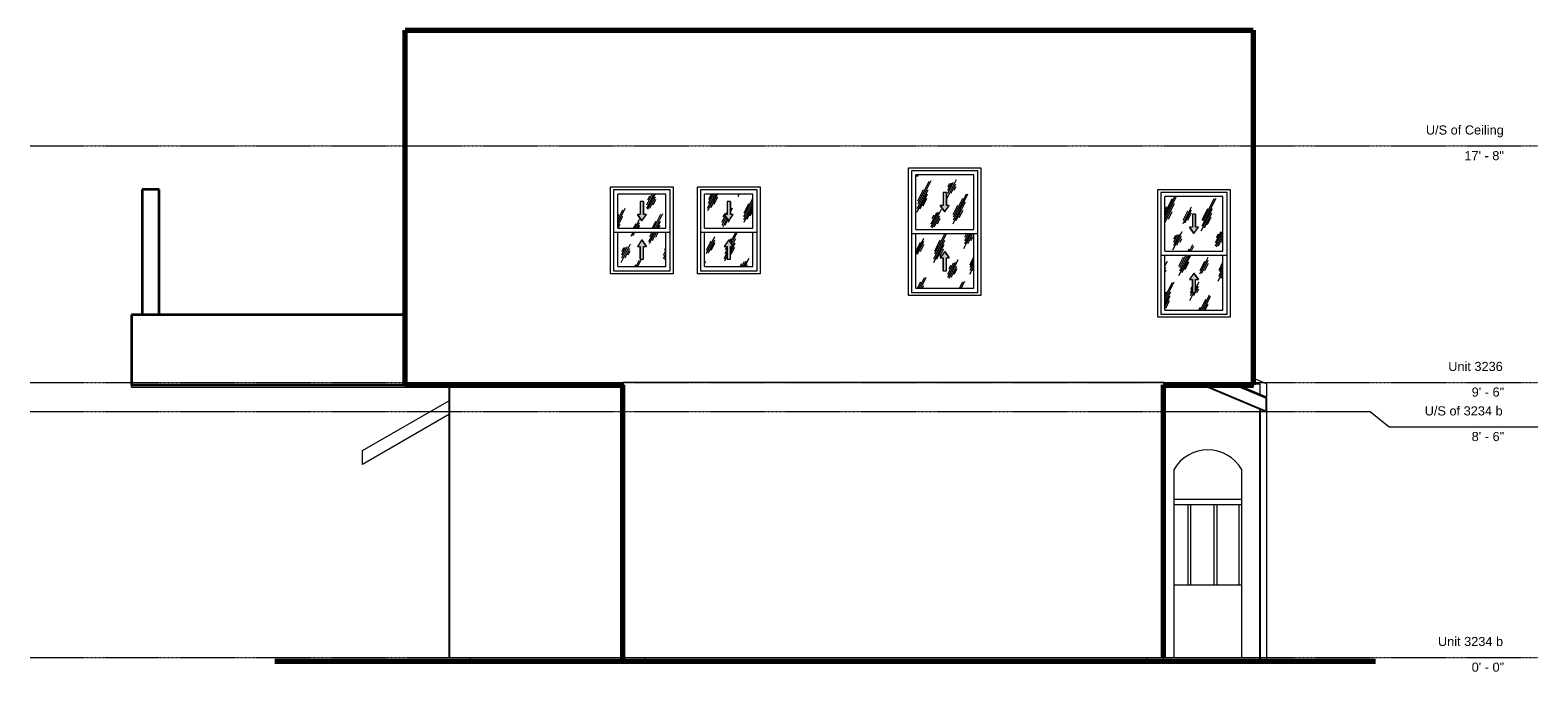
# Model space of a CAD drawing. Header units: inches. Extents: x -312 to 313, y -6 to 260.
import ezdxf

# ---------------------------------------------------------------- set-up
doc = ezdxf.new("R2010")
doc.units = ezdxf.units.IN
doc.header["$MEASUREMENT"] = 0
doc.linetypes.add('Center 1_4_', pattern=[0.53125, 0.25, -0.09375, 0.09375, -0.09375])
for name, color, linetype, lineweight in [('A-COLS', 52, 'Continuous', 9), ('A-DETL', 90, 'Continuous', 9), ('A-DETL-GENF', 92, 'Continuous', 9), ('A-FLOR', 192, 'Continuous', 9), ('A-FLOR-HRAL', 11, 'Continuous', 9), ('A-FLOR-LEVL', 51, 'Continuous', 9), ('A-GLAZ', 151, 'Continuous', 9), ('A-ROOF', 132, 'Continuous', 9), ('A-WALL', 90, 'Continuous', 9)]:
    doc.layers.add(name, color=color, linetype=linetype, lineweight=lineweight)
doc.styles.add('Arial', font='arial.ttf', dxfattribs={"height": 3.779528})
pattern_1 = [(63.435, (-253.481, 0), (-6.9551, 20.8652), [8.64, -5.184, 8.64, -5.184, -10.99]), (63.435, (-253.481, 0), (-6.9551, 20.8652), [-27.648, 0.127, -10.863]), (63.435, (-253.481, 0), (-6.9551, 20.8652), [0.127, -27.521, 3.456, -7.534]), (63.435, (-253.913, 0.432), (-6.9551, 20.8652), [6.912, -8.64, 5.184, -5.184, -12.718]), (63.435, (-253.913, 0.432), (-6.9551, 20.8652), [-25.92, 0.127, -12.591]), (63.435, (-253.913, 0.432), (-6.9551, 20.8652), [0.127, -25.793, 6.048, -6.67]), (63.435, (-253.913, 1.728), (-6.9551, 20.8652), [5.184, -10.368, 3.456, -5.184, -14.446]), (63.435, (-253.913, 1.728), (-6.9551, 20.8652), [-24.192, 0.127, -14.319]), (63.435, (-253.913, 1.728), (-6.9551, 20.8652), [0.127, -24.065, 7.776, -6.67]), (63.435, (-252.617, 0.432), (-6.9551, 20.8652), [5.184, -10.368, 4.32, -18.766]), (63.435, (-251.321, 1.728), (-6.9551, 20.8652), [2.592, -12.96, 1.728, -21.358]), (63.435, (-253.481, 3.888), (-6.9551, 20.8652), [1.728, -12.96, 1.728, -6.912, -15.31]), (63.435, (-253.481, 3.888), (-6.9551, 20.8652), [-23.328, 0.127, -15.183]), (63.435, (-253.481, 3.888), (-6.9551, 20.8652), [0.127, -23.201, 4.32, -10.99]), (63.435, (-245.705, 2.592), (-6.9551, 20.8652), [8.64, -12.96, 10.368, -6.843]), (63.435, (-245.705, 1.296), (-6.9551, 20.8652), [12.096, -8.64, 12.96, -5.115]), (63.435, (-244.841, 1.728), (-6.9551, 20.8652), [13.824, -6.912, 10.368, -7.534]), (63.435, (-243.545, 3.024), (-6.9551, 20.8652), [8.64, -12.096, 6.912, -10.99]), (63.435, (-244.841, 5.616), (-6.9551, 20.8652), [4.32, -17.28, 5.184, -11.854]), (63.435, (-242.249, 4.32), (-6.9551, 20.8652), [3.456, -17.28, 3.456, -14.446])]

# ---------------------------------------------------------------- blocks, each defined once
blk = doc.blocks.new('Planitar-Double-Hung-Single - 2_6_ x 4_5_-4192031-Left Elevation')
at = {"layer": 'A-DETL-GENF'}
h = blk.add_hatch(dxfattribs=at)
h.set_pattern_fill('FP_1', color=256, style=0, pattern_type=2)
h.set_pattern_definition(pattern_1)
h.paths.add_polyline_path([(169.36, 168.38), (182.02, 168.38), (182.02, 191), (158.02, 191), (158.02, 168.38), (168.19, 168.38)], flags=0)
h.paths.add_polyline_path([(170.02, 175.69), (168.16, 178.35), (169.36, 178.35), (169.36, 183.69), (170.69, 183.69), (170.69, 178.35), (171.89, 178.35), (170.69, 176.64)], flags=0)
for points in [[(170.02, 175.69), (171.89, 178.35), (170.69, 178.35), (170.69, 183.69), (169.36, 183.69), (169.36, 178.35), (168.16, 178.35)], [(169.36, 151.31), (170.69, 151.31), (170.69, 156.65), (171.89, 156.65), (170.02, 159.31), (168.16, 156.65), (169.36, 156.65), (169.36, 151.52)]]:
    blk.add_hatch(color=256, dxfattribs=at).paths.add_polyline_path(points, flags=0)
h = blk.add_hatch(dxfattribs=at)
h.set_pattern_fill('FP_1', color=256, style=0, pattern_type=2)
h.set_pattern_definition(pattern_1)
h.paths.add_polyline_path([(158.02, 144), (182.02, 144), (182.02, 166.63), (158.02, 166.63), (158.02, 151.52)], flags=0)
h.paths.add_polyline_path([(169.36, 151.31), (169.36, 156.65), (168.16, 156.65), (170.02, 159.31), (171.89, 156.65), (170.69, 156.65), (170.69, 151.31)], flags=0)
for p, q in [((169.36, 183.69), (169.36, 178.35)), ((170.69, 183.69), (169.36, 183.69)), ((170.69, 183.69), (169.36, 183.69)), ((169.36, 183.69), (169.36, 178.35)), ((170.69, 183.69), (170.69, 178.35)), ((170.69, 178.35), (170.69, 183.69)), ((169.36, 178.35), (168.16, 178.35)), ((170.02, 175.69), (168.16, 178.35)), ((169.36, 178.35), (168.16, 178.35)), ((168.16, 178.35), (170.02, 175.69)), ((170.02, 175.69), (171.89, 178.35)), ((170.02, 175.69), (171.89, 178.35)), ((171.89, 178.35), (170.69, 178.35)), ((171.89, 178.35), (170.69, 178.35)), ((170.02, 159.31), (168.16, 156.65)), ((170.02, 159.31), (168.16, 156.65)), ((168.16, 156.65), (169.36, 156.65)), ((168.16, 156.65), (169.36, 156.65)), ((169.36, 151.31), (169.36, 156.65)), ((169.36, 156.65), (169.36, 151.31)), ((170.02, 159.31), (171.89, 156.65)), ((171.89, 156.65), (170.02, 159.31)), ((170.69, 156.65), (171.89, 156.65)), ((170.69, 151.31), (170.69, 156.65)), ((170.69, 151.31), (170.69, 156.65)), ((170.69, 156.65), (171.89, 156.65)), ((169.36, 151.31), (170.69, 151.31)), ((169.36, 151.31), (170.69, 151.31))]:
    blk.add_line(p, q, dxfattribs=at)
at = {"layer": 'A-GLAZ'}
for p, q in [((155.02, 194), (185.02, 194)), ((155.02, 141), (155.02, 194)), ((185.02, 194), (185.02, 141)), ((156.27, 192.75), (156.27, 142.25)), ((183.77, 192.75), (156.27, 192.75)), ((158.02, 168.38), (158.02, 191)), ((182.02, 191), (158.02, 191)), ((182.02, 168.38), (182.02, 191)), ((183.77, 142.25), (183.77, 192.75)), ((183.77, 166.63), (156.27, 166.63)), ((158.02, 168.38), (182.02, 168.38)), ((158.02, 144), (158.02, 166.63)), ((182.02, 144), (182.02, 166.63)), ((158.02, 144), (182.02, 144)), ((185.02, 141), (155.02, 141)), ((156.27, 142.25), (183.77, 142.25))]:
    blk.add_line(p, q, dxfattribs=at)
blk = doc.blocks.new('Planitar-Double-Hung-Single - 2_6_ x 4_5_-V1-Left Elevation')
at = {"layer": 'A-DETL-GENF'}
h = blk.add_hatch(dxfattribs=at)
h.set_pattern_fill('FP_1', color=256, style=0, pattern_type=2)
h.set_pattern_definition(pattern_1)
h.paths.add_polyline_path([(68.64, 177.38), (78.77, 177.38), (78.77, 200), (54.77, 200), (54.77, 177.38), (67.44, 177.38)], flags=0)
h.paths.add_polyline_path([(66.77, 184.69), (64.91, 187.35), (66.11, 187.35), (66.11, 192.69), (67.44, 192.69), (67.44, 187.35), (68.64, 187.35), (67.44, 185.64)], flags=0)
for points in [[(66.77, 184.69), (68.64, 187.35), (67.44, 187.35), (67.44, 192.69), (66.11, 192.69), (66.11, 187.35), (64.91, 187.35)], [(66.11, 160.31), (67.44, 160.31), (67.44, 165.65), (68.64, 165.65), (66.77, 168.31), (64.91, 165.65), (66.11, 165.65)]]:
    blk.add_hatch(color=256, dxfattribs=at).paths.add_polyline_path(points, flags=0)
h = blk.add_hatch(dxfattribs=at)
h.set_pattern_fill('FP_1', color=256, style=0, pattern_type=2)
h.set_pattern_definition(pattern_1)
h.paths.add_polyline_path([(54.77, 153), (78.77, 153), (78.77, 175.63), (54.77, 175.63)], flags=0)
h.paths.add_polyline_path([(67.44, 160.31), (66.11, 160.31), (66.11, 165.65), (64.91, 165.65), (66.77, 168.31), (68.64, 165.65), (67.44, 165.65), (67.44, 162.96)], flags=0)
for p, q in [((66.11, 192.69), (66.11, 187.35)), ((67.44, 192.69), (66.11, 192.69)), ((67.44, 192.69), (66.11, 192.69)), ((66.11, 192.69), (66.11, 187.35)), ((67.44, 192.69), (67.44, 187.35)), ((67.44, 187.35), (67.44, 192.69)), ((66.11, 187.35), (64.91, 187.35)), ((66.77, 184.69), (64.91, 187.35)), ((66.11, 187.35), (64.91, 187.35)), ((64.91, 187.35), (66.77, 184.69)), ((66.77, 184.69), (68.64, 187.35)), ((66.77, 184.69), (68.64, 187.35)), ((68.64, 187.35), (67.44, 187.35)), ((68.64, 187.35), (67.44, 187.35)), ((66.77, 168.31), (64.91, 165.65)), ((66.77, 168.31), (64.91, 165.65)), ((64.91, 165.65), (66.11, 165.65)), ((64.91, 165.65), (66.11, 165.65)), ((66.11, 160.31), (66.11, 165.65)), ((66.11, 165.65), (66.11, 160.31)), ((66.77, 168.31), (68.64, 165.65)), ((68.64, 165.65), (66.77, 168.31)), ((67.44, 165.65), (68.64, 165.65)), ((67.44, 160.31), (67.44, 165.65)), ((67.44, 160.31), (67.44, 165.65)), ((67.44, 165.65), (68.64, 165.65)), ((66.11, 160.31), (67.44, 160.31)), ((66.11, 160.31), (67.44, 160.31))]:
    blk.add_line(p, q, dxfattribs=at)
at = {"layer": 'A-GLAZ'}
for p, q in [((51.77, 203), (81.77, 203)), ((51.77, 150), (51.77, 203)), ((53.02, 201.75), (53.02, 151.25)), ((80.52, 201.75), (53.02, 201.75)), ((54.77, 177.38), (54.77, 200)), ((78.77, 200), (54.77, 200)), ((78.77, 177.38), (78.77, 200)), ((80.52, 151.25), (80.52, 201.75)), ((81.77, 203), (81.77, 150)), ((80.52, 175.63), (53.02, 175.63)), ((54.77, 177.38), (78.77, 177.38)), ((54.77, 153), (54.77, 175.63)), ((78.77, 153), (78.77, 175.63)), ((81.77, 150), (51.77, 150)), ((53.02, 151.25), (80.52, 151.25)), ((54.77, 153), (78.77, 153))]:
    blk.add_line(p, q, dxfattribs=at)
blk = doc.blocks.new('Planitar-Double-Hung-Single - 2_6_ x 3_-4315427-Left Elevation')
at = {"layer": 'A-DETL-GENF'}
h = blk.add_hatch(dxfattribs=at)
h.set_pattern_fill('FP_2', color=256, style=0, pattern_type=2)
h.set_pattern_definition(pattern_1)
h.paths.add_polyline_path([(-59.49, 177.88), (-48.73, 177.88), (-48.73, 192), (-68.73, 192), (-68.73, 177.88), (-60.59, 177.88)], flags=0)
h.paths.add_polyline_path([(-58.73, 180.94), (-60.59, 183.6), (-59.39, 183.6), (-59.39, 188.94), (-58.06, 188.94), (-58.06, 183.6), (-56.86, 183.6), (-58.29, 181.56)], flags=0)
for points in [[(-58.73, 180.94), (-56.86, 183.6), (-58.06, 183.6), (-58.06, 188.94), (-59.39, 188.94), (-59.39, 183.6), (-60.59, 183.6)], [(-59.39, 165.06), (-58.06, 165.06), (-58.06, 170.4), (-56.86, 170.4), (-58.73, 173.06), (-60.59, 170.4), (-59.39, 170.4)]]:
    blk.add_hatch(color=256, dxfattribs=at).paths.add_polyline_path(points, flags=0)
h = blk.add_hatch(dxfattribs=at)
h.set_pattern_fill('FP_1', color=256, style=0, pattern_type=2)
h.set_pattern_definition(pattern_1)
h.paths.add_polyline_path([(-68.73, 162), (-48.73, 162), (-48.73, 176.13), (-68.73, 176.13)], flags=0)
h.paths.add_polyline_path([(-59.39, 165.06), (-59.39, 170.4), (-60.59, 170.4), (-58.73, 173.06), (-56.86, 170.4), (-58.06, 170.4), (-58.06, 165.06)], flags=0)
for p, q in [((-59.39, 188.94), (-59.39, 183.6)), ((-58.06, 188.94), (-59.39, 188.94)), ((-58.06, 188.94), (-59.39, 188.94)), ((-59.39, 188.94), (-59.39, 183.6)), ((-58.06, 188.94), (-58.06, 183.6)), ((-58.06, 183.6), (-58.06, 188.94)), ((-59.39, 183.6), (-60.59, 183.6)), ((-58.73, 180.94), (-60.59, 183.6)), ((-59.39, 183.6), (-60.59, 183.6)), ((-60.59, 183.6), (-58.73, 180.94)), ((-58.73, 180.94), (-56.86, 183.6)), ((-58.73, 180.94), (-56.86, 183.6)), ((-56.86, 183.6), (-58.06, 183.6)), ((-56.86, 183.6), (-58.06, 183.6)), ((-58.73, 173.06), (-60.59, 170.4)), ((-58.73, 173.06), (-60.59, 170.4)), ((-60.59, 170.4), (-59.39, 170.4)), ((-60.59, 170.4), (-59.39, 170.4)), ((-59.39, 165.06), (-59.39, 170.4)), ((-59.39, 170.4), (-59.39, 165.06)), ((-58.73, 173.06), (-56.86, 170.4)), ((-56.86, 170.4), (-58.73, 173.06)), ((-58.06, 170.4), (-56.86, 170.4)), ((-58.06, 165.06), (-58.06, 170.4)), ((-58.06, 165.06), (-58.06, 170.4)), ((-58.06, 170.4), (-56.86, 170.4)), ((-59.39, 165.06), (-58.06, 165.06)), ((-59.39, 165.06), (-58.06, 165.06))]:
    blk.add_line(p, q, dxfattribs=at)
at = {"layer": 'A-GLAZ'}
for p, q in [((-71.73, 195), (-45.73, 195)), ((-71.73, 159), (-71.73, 195)), ((-70.48, 193.75), (-70.48, 160.25)), ((-46.98, 193.75), (-70.48, 193.75)), ((-46.98, 160.25), (-46.98, 193.75)), ((-45.73, 195), (-45.73, 159)), ((-68.73, 177.88), (-68.73, 192)), ((-48.73, 192), (-68.73, 192)), ((-48.73, 177.88), (-48.73, 192)), ((-46.98, 176.13), (-70.48, 176.13)), ((-68.73, 177.88), (-48.73, 177.88)), ((-68.73, 162), (-68.73, 176.13)), ((-48.73, 162), (-48.73, 176.13)), ((-45.73, 159), (-71.73, 159)), ((-70.48, 160.25), (-46.98, 160.25)), ((-68.73, 162), (-48.73, 162))]:
    blk.add_line(p, q, dxfattribs=at)
blk = doc.blocks.new('Railing - 25mm-4236911-Left Elevation')
at = {"layer": 'A-FLOR-HRAL'}
for p, q in [((167.63, 30), (167.63, 63.46)), ((168.61, 63.46), (168.61, 30))]:
    blk.add_line(p, q, dxfattribs=at)
blk = doc.blocks.new('Railing - 25mm-V2-Left Elevation')
at = {"layer": 'A-FLOR-HRAL'}
blk.add_line((188.79, 30), (188.79, 63.46), dxfattribs=at)
blk = doc.blocks.new('Railing - Railing-4314025-Left Elevation')
for name, p in [('Railing - 25mm-4236911-Left Elevation', (0, 0)), ('Railing - 25mm-4236911-Left Elevation', (10.83, 0)), ('Railing - 25mm-V2-Left Elevation', (0, 0))]:
    blk.add_blockref(name, p)
blk = doc.blocks.new('Top Rail Type - Top Rail_Internal_-4314177-Left Elevation')
at = {"layer": 'A-FLOR-HRAL'}
for p, q in [((189.77, 65.43), (161.77, 65.43)), ((161.77, 63.46), (189.77, 63.46))]:
    blk.add_line(p, q, dxfattribs=at)
blk = doc.blocks.new('Planitar-Double-Hung-Single - 2_6_ x 3_-V3-Left Elevation')
at = {"layer": 'A-DETL-GENF'}
h = blk.add_hatch(dxfattribs=at)
h.set_pattern_fill('FP_2', color=256, style=0, pattern_type=2)
h.set_pattern_definition(pattern_1)
h.paths.add_polyline_path([(-23.49, 177.88), (-12.73, 177.88), (-12.73, 192), (-32.73, 192), (-32.73, 177.88), (-24.59, 177.88)], flags=0)
h.paths.add_polyline_path([(-22.73, 180.94), (-24.59, 183.6), (-23.39, 183.6), (-23.39, 188.94), (-22.06, 188.94), (-22.06, 183.6), (-20.86, 183.6), (-22.29, 181.56)], flags=0)
for points in [[(-22.73, 180.94), (-20.86, 183.6), (-22.06, 183.6), (-22.06, 188.94), (-23.39, 188.94), (-23.39, 183.6), (-24.59, 183.6)], [(-23.39, 165.06), (-22.06, 165.06), (-22.06, 170.4), (-20.86, 170.4), (-22.73, 173.06), (-24.59, 170.4), (-23.39, 170.4)]]:
    blk.add_hatch(color=256, dxfattribs=at).paths.add_polyline_path(points, flags=0)
h = blk.add_hatch(dxfattribs=at)
h.set_pattern_fill('FP_1', color=256, style=0, pattern_type=2)
h.set_pattern_definition(pattern_1)
h.paths.add_polyline_path([(-22.06, 162), (-12.73, 162), (-12.73, 176.13), (-32.73, 176.13), (-32.73, 162), (-23.39, 162)], flags=0)
h.paths.add_polyline_path([(-23.39, 165.06), (-23.39, 170.4), (-24.59, 170.4), (-22.73, 173.06), (-20.86, 170.4), (-22.06, 170.4), (-22.06, 165.06)], flags=0)
for p, q in [((-23.39, 188.94), (-23.39, 183.6)), ((-22.06, 188.94), (-23.39, 188.94)), ((-22.06, 188.94), (-23.39, 188.94)), ((-23.39, 188.94), (-23.39, 183.6)), ((-22.06, 188.94), (-22.06, 183.6)), ((-22.06, 183.6), (-22.06, 188.94)), ((-23.39, 183.6), (-24.59, 183.6)), ((-22.73, 180.94), (-24.59, 183.6)), ((-23.39, 183.6), (-24.59, 183.6)), ((-24.59, 183.6), (-22.73, 180.94)), ((-22.73, 180.94), (-20.86, 183.6)), ((-22.73, 180.94), (-20.86, 183.6)), ((-20.86, 183.6), (-22.06, 183.6)), ((-20.86, 183.6), (-22.06, 183.6)), ((-22.73, 173.06), (-24.59, 170.4)), ((-22.73, 173.06), (-24.59, 170.4)), ((-24.59, 170.4), (-23.39, 170.4)), ((-24.59, 170.4), (-23.39, 170.4)), ((-23.39, 165.06), (-23.39, 170.4)), ((-23.39, 170.4), (-23.39, 165.06)), ((-22.73, 173.06), (-20.86, 170.4)), ((-20.86, 170.4), (-22.73, 173.06)), ((-22.06, 170.4), (-20.86, 170.4)), ((-22.06, 165.06), (-22.06, 170.4)), ((-22.06, 165.06), (-22.06, 170.4)), ((-22.06, 170.4), (-20.86, 170.4)), ((-23.39, 165.06), (-22.06, 165.06)), ((-23.39, 165.06), (-22.06, 165.06))]:
    blk.add_line(p, q, dxfattribs=at)
at = {"layer": 'A-GLAZ'}
for p, q in [((-35.73, 195), (-9.73, 195)), ((-35.73, 159), (-35.73, 195)), ((-34.48, 193.75), (-34.48, 160.25)), ((-10.98, 193.75), (-34.48, 193.75)), ((-10.98, 160.25), (-10.98, 193.75)), ((-9.73, 195), (-9.73, 159)), ((-32.73, 177.88), (-32.73, 192)), ((-12.73, 192), (-32.73, 192)), ((-12.73, 177.88), (-12.73, 192)), ((-10.98, 176.13), (-34.48, 176.13)), ((-32.73, 177.88), (-12.73, 177.88)), ((-32.73, 162), (-32.73, 176.13)), ((-12.73, 162), (-12.73, 176.13)), ((-9.73, 159), (-35.73, 159)), ((-34.48, 160.25), (-10.98, 160.25)), ((-32.73, 162), (-12.73, 162))]:
    blk.add_line(p, q, dxfattribs=at)

msp = doc.modelspace()

# ---------------------------------------------------------------- linework, layer by layer
at = {"layer": 'A-COLS'}
for p, q in [((-265.73, 194), (-258.64, 194)), ((-265.73, 142), (-265.73, 194)), ((-258.64, 142), (-258.64, 194))]:
    msp.add_line(p, q, dxfattribs=at)
at = {"layer": 'A-DETL', "lineweight": 70}
for p, q in [((-156.73, 260), (194.52, 260)), ((-156.73, 113), (-156.73, 260)), ((194.52, 260), (194.52, 113)), ((-66.73, 113), (-156.73, 113)), ((-66.73, 113), (-66.73, -2)), ((194.52, 113), (157.27, 113)), ((157.27, 113), (157.27, 0)), ((-210.73, -1.5), (245.27, -1.5))]:
    msp.add_line(p, q, dxfattribs=at)
at = {"layer": 'A-DETL', "lineweight": 35}
for p, q in [((-265.73, 194), (-265.73, 142)), ((-258.64, 194), (-265.73, 194)), ((-258.64, 142), (-258.64, 194)), ((-156.73, 142), (-270.23, 142)), ((-270.23, 142), (-270.23, 113)), ((-156.73, 113), (-156.73, 142)), ((-270.23, 113), (-156.73, 113))]:
    msp.add_line(p, q, dxfattribs=at)
at = {"layer": 'A-DETL', "lineweight": 25}
for p, q in [((-138.48, 0), (-138.48, 113)), ((173.9, 113), (200.02, 102)), ((200.02, 107.43), (186.78, 113)), ((200.02, 102), (200.02, 107.43)), ((197.27, 103.16), (197.27, -1.5))]:
    msp.add_line(p, q, dxfattribs=at)
at = {"layer": 'A-FLOR'}
for p, q in [((-129.98, 0), (-129.98, -2)), ((-66.48, 0), (-66.48, -2)), ((-57.48, 0), (-57.48, -2)), ((150.52, 0), (150.52, -2)), ((157.27, 0), (157.27, -2)), ((197.27, 0), (200.02, 0)), ((200.02, 0), (200.02, -2)), ((150.52, -2), (-129.98, -2)), ((200.02, -2), (157.27, -2))]:
    msp.add_line(p, q, dxfattribs=at)
at = {"layer": 'A-FLOR-LEVL', "linetype": 'Center 1_4_'}
for p, q in [((-312.16, 212), (312.51, 212)), ((-312.16, 114), (312.51, 114)), ((-312.16, 102), (243.04, 102)), ((-312.16, 0), (312.51, 0))]:
    msp.add_line(p, q, dxfattribs=at)
at = {"layer": 'A-FLOR-LEVL'}
for p, q in [((243.04, 102), (250.95, 95.59)), ((250.95, 95.59), (312.51, 95.59))]:
    msp.add_line(p, q, dxfattribs=at)
at = {"layer": 'A-ROOF'}
for p, q in [((200.02, 113.43), (194.52, 115.74)), ((200.02, 113.43), (200.02, 108)), ((-174.48, 85.77), (-138.48, 106.56)), ((176.27, 112), (200.02, 102)), ((200.02, 107.43), (189.16, 112)), ((190.52, 112), (200.02, 108)), ((200.02, 107.43), (200.02, 102)), ((-138.48, 100.78), (-174.48, 80)), ((-174.48, 80), (-174.48, 85.77))]:
    msp.add_line(p, q, dxfattribs=at)
at = {"layer": 'A-WALL'}
for p, q in [((194.52, 260), (-156.73, 260)), ((-156.73, 260), (-156.73, 112)), ((194.52, 260), (194.52, 112)), ((-270.23, 112), (-270.23, 142)), ((-156.73, 142), (-270.23, 142)), ((157.52, 114), (-66.48, 114)), ((-66.48, 114), (-66.48, 0)), ((157.52, 114), (157.52, 0)), ((194.52, 113.43), (197.27, 113.43)), ((197.27, 113.43), (197.27, 108.58)), ((-270.23, 112), (-66.48, 112)), ((-138.48, 0), (-138.48, 112)), ((157.52, 112), (194.52, 112)), ((189.77, 111.74), (189.77, 112)), ((197.27, 0), (197.27, 103.16)), ((200.02, 102), (200.02, 0)), ((161.77, 0), (161.77, 78)), ((189.77, 78), (189.77, 0)), ((189.77, 30), (161.77, 30)), ((-138.48, 0), (197.27, 0))]:
    msp.add_line(p, q, dxfattribs=at)
msp.add_arc((175.77, 69.75), 16.25, 30.51024, 149.48976, dxfattribs=at)

# ---------------------------------------------------------------- block references
at = {"layer": 'A-FLOR-HRAL'}
for name in ['Top Rail Type - Top Rail_Internal_-4314177-Left Elevation', 'Railing - Railing-4314025-Left Elevation']:
    msp.add_blockref(name, (0, 0), dxfattribs=at)
at = {"layer": 'A-GLAZ'}
for name in ['Planitar-Double-Hung-Single - 2_6_ x 4_5_-V1-Left Elevation', 'Planitar-Double-Hung-Single - 2_6_ x 3_-4315427-Left Elevation', 'Planitar-Double-Hung-Single - 2_6_ x 3_-V3-Left Elevation', 'Planitar-Double-Hung-Single - 2_6_ x 4_5_-4192031-Left Elevation']:
    msp.add_blockref(name, (0, 0), dxfattribs=at)

# ---------------------------------------------------------------- texts
at = {"layer": 'A-FLOR-LEVL', "attachment_point": 1, "style": 'Arial'}
for s, insert, char_height, width in [('U/S of Ceiling', (266.12, 220.52), 3.7795, 38.481), ('17\' - 8"', (282.06, 209.89), 3.78, 19.998), ('Unit 3236', (275.38, 122.52), 3.78, 27.27), ('9\' - 6"', (285.09, 111.89), 3.78, 16.362), ('U/S of 3234 b', (265.63, 104.1), 3.7795, 39.087), ('8\' - 6"', (285.09, 93.48), 3.78, 16.362), ('Unit 3234 b', (271.11, 8.52), 3.7795, 32.421), ('0\' - 0"', (285.09, -2.11), 3.78, 16.362)]:
    msp.add_mtext(s, dxfattribs=dict(at, insert=insert, char_height=char_height, width=width))

doc.saveas('drawing.dxf')
